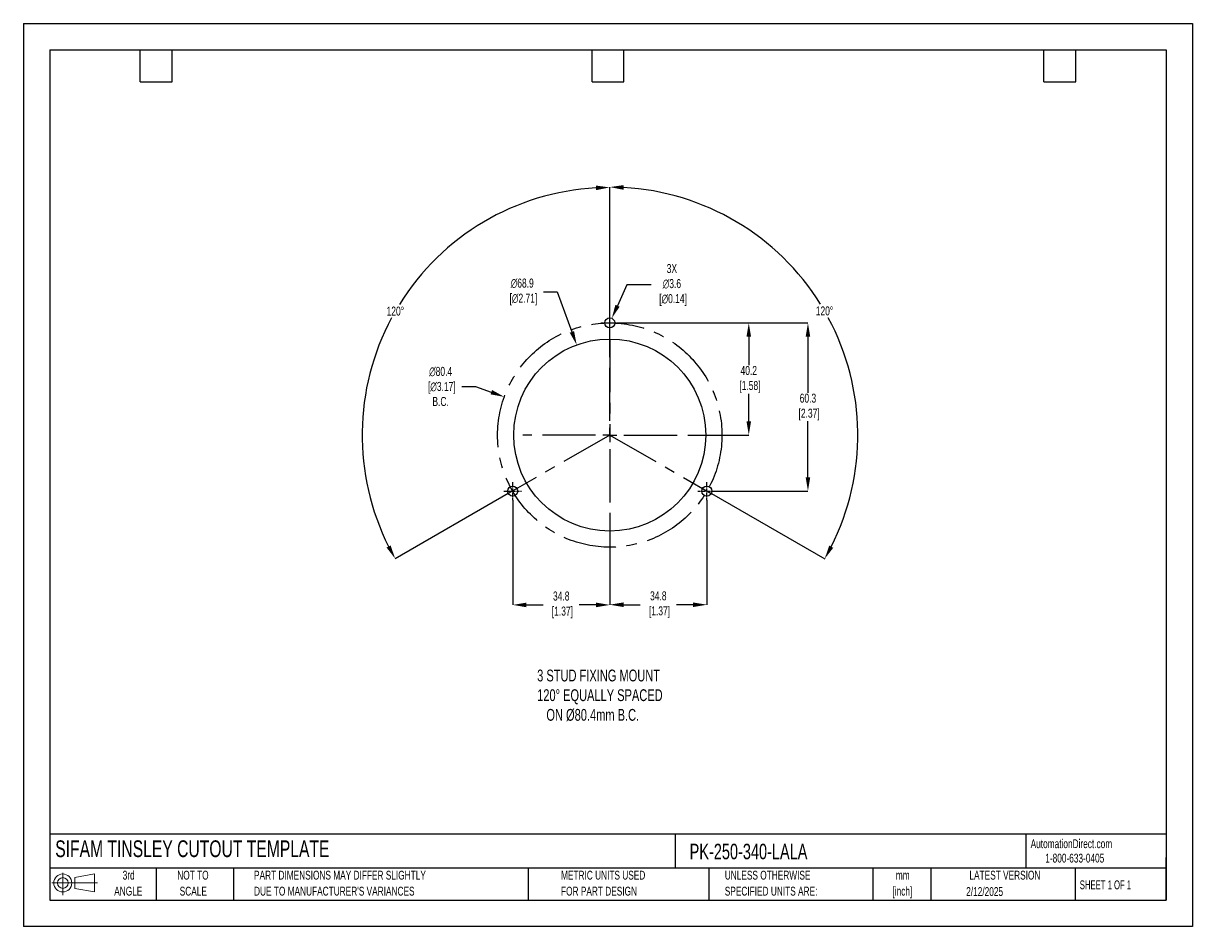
# Model space of a CAD drawing. Header units: millimetres. Extents: x 0 to 419, y 0 to 324.
import ezdxf

# ---------------------------------------------------------------- set-up
doc = ezdxf.new("R2010")
doc.units = ezdxf.units.MM
doc.header["$LTSCALE"] = 1.5
doc.header["$PDSIZE"] = -1
doc.linetypes.add('CENTERX2', pattern=[20.32, 12.7, -2.54, 2.54, -2.54])
for name, color, linetype in [('1', 7, 'Continuous'), ('CENTER', 40, 'CENTERX2'), ('SLD-DEFPOINTS', 7, 'Continuous')]:
    doc.layers.add(name, color=color, linetype=linetype)
doc.layers.add('DIMENSIONS', color=140, linetype='Continuous', lineweight=25)
doc.layers.add('TEXT', color=140, linetype='Continuous', lineweight=25)
doc.styles.add('SLDTEXTSTYLE0', font='TXT', dxfattribs={"width": 0.7})
doc.styles.add('SLDTEXTSTYLE1', font='TXT', dxfattribs={"width": 0.65})
doc.dimstyles.new('SLDDIMSTYLE0', dxfattribs={"dimtxt": 3.237012, "dimasz": 4.953, "dimexe": 0, "dimexo": 0.0625, "dimgap": 0.809253, "dimtad": 0, "dimtih": 1, "dimtoh": 1, "dimrnd": 1e-09, "dimzin": 12, "dimdsep": 46, "dimtxsty": 'SLDTEXTSTYLE0', "dimsah": 1, "dimcen": 0, "dimadec": 0, "dimazin": 3, "dimtfac": 1, "dimtofl": 0, "dimtmove": 0, "dimatfit": 3, "dimfxl": 0, "dimfrac": 2, "dimtolj": 1, "dimtzin": 12, "dimarcsym": 0})

# ---------------------------------------------------------------- blocks, each defined once
blk = doc.blocks.new('Block11')
at = {"color": 7, "linetype": 'Continuous', "lineweight": 18}
for p, q in [((0, 4.32), (16.31, 4.32)), ((3.88, 7.97), (3.88, 0)), ((8.22, 6.25), (15.26, 7.55)), ((8.22, 2.39), (8.22, 6.25)), ((15.26, 7.55), (15.26, 1.1)), ((8.22, 2.39), (15.26, 1.1))]:
    blk.add_line(p, q, dxfattribs=at)
for radius in [3.23, 1.93]:
    blk.add_circle((3.88, 4.32), radius, dxfattribs=at)
blk = doc.blocks.new('Block12')
at = {"layer": 'SLD-DEFPOINTS'}
blk.add_blockref('Block11', (0, 0), dxfattribs=at)
blk = doc.blocks.new('SW_NOTE_0_1')
at = {"layer": 'TEXT', "color": 0, "linetype": 'CENTERX2', "lineweight": 18, "char_height": 3.175, "attachment_point": 2, "style": 'SLDTEXTSTYLE0'}
for s, insert in [('mm', (4.27, 4.09)), ('[inch]', (4.14, -1.64))]:
    blk.add_mtext(s, dxfattribs=dict(at, insert=insert))
blk = doc.blocks.new('SW_NOTE_0_2')
at = {"layer": 'TEXT', "color": 0, "linetype": 'CENTERX2', "lineweight": 18, "char_height": 3.175, "attachment_point": 1, "style": 'SLDTEXTSTYLE0'}
for s, insert in [('UNLESS OTHERWISE', (0, 4.09)), ('SPECIFIED UNITS ARE:', (0, -1.64))]:
    blk.add_mtext(s, dxfattribs=dict(at, insert=insert))
blk = doc.blocks.new('SW_NOTE_0_3')
at = {"layer": 'TEXT', "color": 0, "linetype": 'CENTERX2', "lineweight": 18, "char_height": 3.175, "attachment_point": 1, "style": 'SLDTEXTSTYLE0'}
for s, insert in [('PART DIMENSIONS MAY DIFFER SLIGHTLY', (0, 4.09)), ("DUE TO MANUFACTURER'S VARIANCES", (0, -1.64))]:
    blk.add_mtext(s, dxfattribs=dict(at, insert=insert))
blk = doc.blocks.new('SW_NOTE_0_4')
at = {"layer": 'TEXT', "color": 0, "linetype": 'CENTERX2', "lineweight": 18, "char_height": 3.175, "attachment_point": 2, "style": 'SLDTEXTSTYLE0'}
for s, insert in [('NOT TO', (7.89, 4.09)), ('SCALE', (8.03, -1.64))]:
    blk.add_mtext(s, dxfattribs=dict(at, insert=insert))
blk = doc.blocks.new('SW_NOTE_0_5')
at = {"layer": 'TEXT', "color": 0, "linetype": 'CENTERX2', "lineweight": 18, "char_height": 3.175, "attachment_point": 2, "style": 'SLDTEXTSTYLE0'}
for s, insert in [('3rd', (3.47, 4.09)), ('ANGLE', (3.33, -1.64))]:
    blk.add_mtext(s, dxfattribs=dict(at, insert=insert))
blk = doc.blocks.new('SW_NOTE_0_6')
at = {"layer": 'TEXT', "color": 0, "linetype": 'CENTERX2', "lineweight": 18, "char_height": 3.175, "attachment_point": 1, "style": 'SLDTEXTSTYLE0'}
for s, insert in [('METRIC UNITS USED', (0, 4.09)), ('FOR PART DESIGN', (0, -1.64))]:
    blk.add_mtext(s, dxfattribs=dict(at, insert=insert))
blk = doc.blocks.new('SW_CENTERMARKSYMBOL_0')
at = {"layer": 'CENTER', "color": 0}
for p, q in [((0, 5.08), (0, 31.2)), ((-5.08, 0), (-31.2, 0)), ((0, 0), (-2.54, 0)), ((0, 0), (0, 2.54)), ((0, 0), (0, -2.54)), ((0, 0), (2.54, 0)), ((5.08, 0), (31.2, 0)), ((0, -5.08), (0, -31.2))]:
    blk.add_line(p, q, dxfattribs=at)
blk = doc.blocks.new('*D23')
at = {"layer": 'Defpoints', "color": 0}
for p in [(213.38, 216.45), (248.18, 156.15), (281.22, 156.15)]:
    blk.add_point(p, dxfattribs=at)
at = {"layer": 'DIMENSIONS', "color": 0, "lineweight": -2}
for p, q in [((213.44, 216.45), (281.22, 216.45)), ((281.22, 211.5), (281.22, 191.43)), ((281.22, 161.11), (281.22, 181.18)), ((248.24, 156.15), (281.22, 156.15))]:
    blk.add_line(p, q, dxfattribs=at)
at = {"layer": 'DIMENSIONS', "color": 0}
for points in [[(280.4, 211.5), (282.05, 211.5), (281.22, 216.45)], [(280.4, 161.11), (282.05, 161.11), (281.22, 156.15)]]:
    blk.add_solid(points, dxfattribs=at)
at = {"layer": 'DIMENSIONS', "color": 0, "insert": (281.22, 186.3), "char_height": 3.237, "attachment_point": 5, "style": 'SLDTEXTSTYLE0'}
blk.add_mtext('\\A1;60.3\\P [2.37]', dxfattribs=at)
blk = doc.blocks.new('*D24')
at = {"layer": 'Defpoints', "color": 0}
for p in [(213.38, 216.45), (241.38, 176.25), (260.01, 176.25)]:
    blk.add_point(p, dxfattribs=at)
at = {"layer": 'DIMENSIONS', "color": 0, "lineweight": -2}
for p, q in [((213.44, 216.45), (248.45, 216.45)), ((251.49, 216.45), (260.01, 216.45)), ((260.01, 211.5), (260.01, 201.34)), ((260.01, 181.21), (260.01, 191.09)), ((241.44, 176.25), (260.01, 176.25))]:
    blk.add_line(p, q, dxfattribs=at)
at = {"layer": 'DIMENSIONS', "color": 0}
for points in [[(259.19, 211.5), (260.84, 211.5), (260.01, 216.45)], [(259.19, 181.21), (260.84, 181.21), (260.01, 176.25)]]:
    blk.add_solid(points, dxfattribs=at)
at = {"layer": 'DIMENSIONS', "color": 0, "insert": (260.01, 196.22), "char_height": 3.237, "attachment_point": 5, "style": 'SLDTEXTSTYLE0'}
blk.add_mtext('\\A1;40.2\\P [1.58]', dxfattribs=at)
blk = doc.blocks.new('*D28')
at = {"layer": 'Defpoints', "color": 0}
for p in [(153.14, 244.27), (210.19, 207.25), (210.19, 176.25), (210.19, 176.25), (173.81, 155.29)]:
    blk.add_point(p, dxfattribs=at)
at = {"layer": 'DIMENSIONS', "color": 0, "lineweight": -2}
for p, q in [((210.19, 207.32), (210.19, 265.03)), ((173.75, 155.26), (133.27, 131.93))]:
    blk.add_line(p, q, dxfattribs=at)
for start, end in [(93.1972, 148.1485), (151.7693, 206.7537)]:
    blk.add_arc((210.19, 176.25), 88.77, start, end, dxfattribs=at)
at = {"layer": 'DIMENSIONS', "color": 0}
for points in [[(205.21, 265.71), (205.26, 264.06), (210.19, 265.03)], [(131.64, 136.68), (130.19, 135.9), (133.27, 131.93)]]:
    blk.add_solid(points, dxfattribs=at)
at = {"layer": 'DIMENSIONS', "color": 0, "insert": (133.33, 220.67), "char_height": 3.237, "attachment_point": 5, "style": 'SLDTEXTSTYLE0'}
blk.add_mtext('\\A1;120°', dxfattribs=at)
blk = doc.blocks.new('*D29')
at = {"layer": 'Defpoints', "color": 0}
for p in [(210.19, 207.25), (297.74, 191.74), (210.19, 176.25), (210.19, 176.25), (246.57, 155.29)]:
    blk.add_point(p, dxfattribs=at)
at = {"layer": 'DIMENSIONS', "color": 0, "lineweight": -2}
for p, q in [((210.19, 207.32), (210.19, 265.16)), ((246.62, 155.26), (287.22, 131.87))]:
    blk.add_line(p, q, dxfattribs=at)
for start, end in [(31.8486, 86.8077), (333.2414, 28.2334)]:
    blk.add_arc((210.19, 176.25), 88.91, start, end, dxfattribs=at)
at = {"layer": 'DIMENSIONS', "color": 0}
for points in [[(215.11, 264.2), (215.16, 265.85), (210.19, 265.16)], [(290.3, 135.83), (288.85, 136.62), (287.22, 131.87)]]:
    blk.add_solid(points, dxfattribs=at)
at = {"layer": 'DIMENSIONS', "color": 0, "insert": (287.16, 220.74), "char_height": 3.237, "attachment_point": 5, "style": 'SLDTEXTSTYLE0'}
blk.add_mtext('\\A1;120°', dxfattribs=at)
blk = doc.blocks.new('*D31')
at = {"layer": 'Defpoints', "color": 0}
for p in [(198.33, 208.57), (222.04, 143.93)]:
    blk.add_point(p, dxfattribs=at)
at = {"layer": 'DIMENSIONS', "color": 0, "lineweight": -2}
for p, q in [((186.42, 227.55), (191.37, 227.55)), ((191.37, 227.55), (196.63, 213.22))]:
    blk.add_line(p, q, dxfattribs=at)
at = {"layer": 'DIMENSIONS', "color": 0}
blk.add_solid([(197.4, 213.51), (195.85, 212.94), (198.33, 208.57)], dxfattribs=at)
at = {"layer": 'DIMENSIONS', "color": 0, "insert": (178.81, 227.55), "char_height": 3.237, "attachment_point": 5, "style": 'SLDTEXTSTYLE0'}
blk.add_mtext('\\A1;∅68.9\\P [∅2.71]', dxfattribs=at)
blk = doc.blocks.new('*D32')
at = {"layer": 'Defpoints', "color": 0}
for p in [(210.92, 218.1), (209.45, 214.81)]:
    blk.add_point(p, dxfattribs=at)
at = {"layer": 'DIMENSIONS', "color": 0, "lineweight": -2}
for p, q in [((216.32, 230.08), (212.96, 222.61)), ((225.05, 230.08), (216.32, 230.08))]:
    blk.add_line(p, q, dxfattribs=at)
at = {"layer": 'DIMENSIONS', "color": 0}
blk.add_solid([(212.2, 222.95), (213.71, 222.27), (210.92, 218.1)], dxfattribs=at)
at = {"layer": 'DIMENSIONS', "color": 0, "insert": (232.46, 230.08), "char_height": 3.237, "attachment_point": 5, "style": 'SLDTEXTSTYLE0'}
blk.add_mtext('\\A1;3X\\P∅3.6\\P [∅0.14]', dxfattribs=at)
blk = doc.blocks.new('*D33')
at = {"layer": 'Defpoints', "color": 0}
for p in [(172.39, 189.94), (247.98, 162.57)]:
    blk.add_point(p, dxfattribs=at)
at = {"layer": 'DIMENSIONS', "color": 0, "lineweight": -2}
for p, q in [((157.17, 193.66), (162.12, 193.66)), ((162.12, 193.66), (167.73, 191.63))]:
    blk.add_line(p, q, dxfattribs=at)
at = {"layer": 'DIMENSIONS', "color": 0}
blk.add_solid([(168.01, 192.4), (167.45, 190.85), (172.39, 189.94)], dxfattribs=at)
at = {"layer": 'DIMENSIONS', "color": 0, "insert": (149.56, 193.66), "char_height": 3.237, "attachment_point": 5, "style": 'SLDTEXTSTYLE0'}
blk.add_mtext('\\A1;∅80.4\\P [∅3.17]\\PB.C.', dxfattribs=at)
blk = doc.blocks.new('*D35')
at = {"layer": 'Defpoints', "color": 0}
for p in [(244.99, 152.96), (210.19, 145.06), (210.19, 115.42)]:
    blk.add_point(p, dxfattribs=at)
at = {"layer": 'DIMENSIONS', "color": 0, "lineweight": -2}
for p, q in [((244.99, 152.9), (244.99, 115.42)), ((210.19, 145), (210.19, 115.42)), ((215.14, 115.42), (221.11, 115.42)), ((240.03, 115.42), (234.06, 115.42))]:
    blk.add_line(p, q, dxfattribs=at)
at = {"layer": 'DIMENSIONS', "color": 0}
for points in [[(215.14, 116.24), (215.14, 114.59), (210.19, 115.42)], [(240.03, 116.24), (240.03, 114.59), (244.99, 115.42)]]:
    blk.add_solid(points, dxfattribs=at)
at = {"layer": 'DIMENSIONS', "color": 0, "insert": (227.59, 115.42), "char_height": 3.237, "attachment_point": 5, "style": 'SLDTEXTSTYLE0'}
blk.add_mtext('\\A1;34.8\\P [1.37]', dxfattribs=at)
blk = doc.blocks.new('*D36')
at = {"layer": 'Defpoints', "color": 0}
for p in [(175.39, 152.96), (210.19, 145.06), (210.19, 115.35)]:
    blk.add_point(p, dxfattribs=at)
at = {"layer": 'DIMENSIONS', "color": 0, "lineweight": -2}
for p, q in [((175.39, 152.9), (175.39, 115.35)), ((210.19, 145), (210.19, 115.35)), ((180.34, 115.35), (186.31, 115.35)), ((205.23, 115.35), (199.26, 115.35))]:
    blk.add_line(p, q, dxfattribs=at)
at = {"layer": 'DIMENSIONS', "color": 0}
for points in [[(180.34, 116.17), (180.34, 114.52), (175.39, 115.35)], [(205.23, 116.17), (205.23, 114.52), (210.19, 115.35)]]:
    blk.add_solid(points, dxfattribs=at)
at = {"layer": 'DIMENSIONS', "color": 0, "insert": (192.79, 115.35), "char_height": 3.237, "attachment_point": 5, "style": 'SLDTEXTSTYLE0'}
blk.add_mtext('\\A1;34.8\\P [1.37]', dxfattribs=at)

msp = doc.modelspace()

# ---------------------------------------------------------------- linework, layer by layer
at = {"color": 7, "linetype": 'Continuous'}
for p, q in [((0.004, 323.854), (0.004, 0.004)), ((0.004, 323.854), (419.104, 323.854)), ((419.104, 323.854), (419.104, 0.004)), ((419.104, 0.004), (0.004, 0.004))]:
    msp.add_line(p, q, dxfattribs=at)
at = {"layer": '1', "color": 1, "linetype": 'Continuous'}
for centre, radius in [((210.185, 216.454), 1.8), ((210.185, 176.254), 34.425), ((175.385, 156.154), 1.8), ((244.985, 156.154), 1.8)]:
    msp.add_circle(centre, radius, dxfattribs=at)
at = {"layer": 'CENTER', "ltscale": 0.05}
for p, q in [((210.185, 213.264), (210.185, 219.644)), ((206.995, 216.454), (213.375, 216.454)), ((175.385, 152.964), (175.385, 159.344)), ((244.985, 152.964), (244.985, 159.344)), ((172.195, 156.154), (178.575, 156.154)), ((241.795, 156.154), (248.175, 156.154))]:
    msp.add_line(p, q, dxfattribs=at)
at = {"layer": 'CENTER'}
for p, q in [((210.185, 210.679), (210.185, 176.254)), ((210.185, 176.254), (173.805, 155.291)), ((210.185, 176.254), (246.565, 155.291))]:
    msp.add_line(p, q, dxfattribs=at)
msp.add_circle((210.185, 176.254), 40.2, dxfattribs=at)
at = {"layer": 'TEXT'}
for p, q in [((9.525, 314.325), (409.575, 314.325)), ((9.525, 314.325), (9.525, 9.525)), ((41.91, 302.895), (41.91, 314.325)), ((53.34, 302.895), (53.34, 314.325)), ((203.835, 302.895), (203.835, 314.325)), ((215.265, 302.895), (215.265, 314.325)), ((365.76, 302.895), (365.76, 314.325)), ((377.19, 302.895), (377.19, 314.325)), ((409.575, 314.325), (409.575, 9.525)), ((41.91, 302.895), (53.34, 302.895)), ((203.835, 302.895), (215.265, 302.895)), ((365.76, 302.895), (377.19, 302.895)), ((409.575, 33.189), (9.525, 33.189)), ((233.638, 33.189), (233.638, 20.955)), ((359.363, 33.189), (359.363, 20.955)), ((409.575, 9.525), (409.575, 24.765)), ((409.575, 20.955), (9.525, 20.955)), ((47.625, 20.955), (47.625, 9.525)), ((75.317, 20.955), (75.317, 9.525)), ((180.97, 20.955), (180.97, 9.525)), ((245.67, 20.955), (245.67, 9.525)), ((304.536, 20.955), (304.536, 9.525)), ((325.218, 20.955), (325.218, 9.525)), ((377.023, 20.955), (377.023, 9.525)), ((9.525, 9.525), (409.575, 9.525))]:
    msp.add_line(p, q, dxfattribs=at)

# ---------------------------------------------------------------- block references
at = {"layer": 'CENTER'}
msp.add_blockref('SW_CENTERMARKSYMBOL_0', (210.185, 176.254), dxfattribs=at)
at = {"layer": 'SLD-DEFPOINTS'}
msp.add_blockref('Block12', (10.257, 11.331), dxfattribs=at)
at = {"layer": 'TEXT', "linetype": 'CENTERX2', "lineweight": 18}
for name, p in [('SW_NOTE_0_5', (34.271, 15.953)), ('SW_NOTE_0_4', (52.886, 15.953)), ('SW_NOTE_0_3', (82.679, 15.953)), ('SW_NOTE_0_6', (192.718, 15.953)), ('SW_NOTE_0_2', (251.412, 15.953)), ('SW_NOTE_0_1', (310.929, 15.949))]:
    msp.add_blockref(name, p, dxfattribs=at)

# ---------------------------------------------------------------- texts
at = {"layer": 'DIMENSIONS', "insert": (184.165, 92.16), "char_height": 4.23333, "attachment_point": 1, "style": 'SLDTEXTSTYLE0'}
msp.add_mtext_dynamic_manual_height_columns('3 STUD FIXING MOUNT\\P120%%D EQUALLY SPACED\\P   ON %%C80.4mm B.C.', width=99.50754, gutter_width=21.167, heights=[0], dxfattribs=at)
at = {"layer": 'TEXT', "linetype": 'CENTERX2', "lineweight": 25, "attachment_point": 1, "style": 'SLDTEXTSTYLE0'}
for s, insert, char_height in [('SIFAM TINSLEY CUTOUT TEMPLATE', (11.42, 30.931), 6), ('PK-250-340-LALA', (238.812, 29.714), 5.55625)]:
    msp.add_mtext(s, dxfattribs=dict(at, insert=insert, char_height=char_height))
at = {"layer": 'TEXT', "linetype": 'CENTERX2', "lineweight": 18, "char_height": 3.175}
for s, insert, attachment_point, style in [('AutomationDirect.com', (361.042, 31.315), 1, 'SLDTEXTSTYLE0'), ('1-800-633-0405', (366.287, 26.156), 1, 'SLDTEXTSTYLE0'), ('LATEST VERSION', (351.828, 20.046), 2, 'SLDTEXTSTYLE0'), ('2/12/2025', (344.552, 14.161), 2, 'SLDTEXTSTYLE0'), ('SHEET 1 OF 1', (378.662, 16.577), 1, 'SLDTEXTSTYLE1')]:
    msp.add_mtext(s, dxfattribs=dict(at, insert=insert, attachment_point=attachment_point, style=style))

# ---------------------------------------------------------------- dimensions: what is measured, and where the dimension line sits
at = {"layer": 'DIMENSIONS'}
for base, line1, picture, middle in [((153.144, 244.273), ((210.185, 176.254), (173.805, 155.291)), '*D28', (133.326, 220.673)), ((297.735, 191.743), ((210.185, 176.254), (246.565, 155.291)), '*D29', (287.164, 220.742))]:
    dim = msp.add_angular_dim_2l(base=base, line1=line1, line2=((210.185, 207.254), (210.185, 176.254)), dimstyle='SLDDIMSTYLE0', dxfattribs=at)
    dim.commit()
    dim.dimension.update_dxf_attribs({"geometry": picture, "text_midpoint": middle})
for p1, p2, text, picture, middle in [((209.446, 214.813), (210.924, 218.095), '3X\\P<>\\P[]', '*D32', (232.465, 230.075)), ((247.983, 162.566), (172.388, 189.942), '<>\\P[]\\PB.C.', '*D33', (149.564, 193.659))]:
    dim = msp.add_diameter_dim_2p(p1=p1, p2=p2, text=text, dimstyle='SLDDIMSTYLE0', dxfattribs=at)
    dim.commit()
    dim.dimension.update_dxf_attribs({"geometry": picture, "text_midpoint": middle, "dimtype": 163})
dim = msp.add_diameter_dim_2p(p1=(222.0381, 143.9338), p2=(198.3325, 208.5741), text='<>\\P[]', dimstyle='SLDDIMSTYLE0', override={"dimdec": 1}, dxfattribs=at)
dim.commit()
dim.dimension.update_dxf_attribs({"geometry": '*D31', "text_midpoint": (178.8119, 227.5543), "dimtype": 163})
dim = msp.add_linear_dim(base=(281.221, 156.154), p1=(213.375, 216.454), p2=(248.175, 156.154), angle=90, text='<>\\P[]', dimstyle='SLDDIMSTYLE0', dxfattribs=at)
dim.commit()
dim.dimension.update_dxf_attribs({"geometry": '*D23', "text_midpoint": (281.221, 186.304)})
dim = msp.add_linear_dim(base=(260.013, 176.254), p1=(213.375, 216.454), p2=(241.381, 176.254), angle=90, text='<>\\P[]', dimstyle='SLDDIMSTYLE0', override={"dimdec": 1, "dimzin": 4}, dxfattribs=at)
dim.commit()
dim.dimension.update_dxf_attribs({"geometry": '*D24', "text_midpoint": (260.013, 196.215), "dimtype": 160})
for base, p1, picture, middle in [((210.185, 115.349), (175.385, 152.964), '*D36', (192.785, 115.349)), ((210.185, 115.416), (244.985, 152.964), '*D35', (227.585, 115.416))]:
    dim = msp.add_linear_dim(base=base, p1=p1, p2=(210.185, 145.058), text='<>\\P[]', dimstyle='SLDDIMSTYLE0', dxfattribs=at)
    dim.commit()
    dim.dimension.update_dxf_attribs({"geometry": picture, "text_midpoint": middle})

doc.saveas('drawing.dxf')
